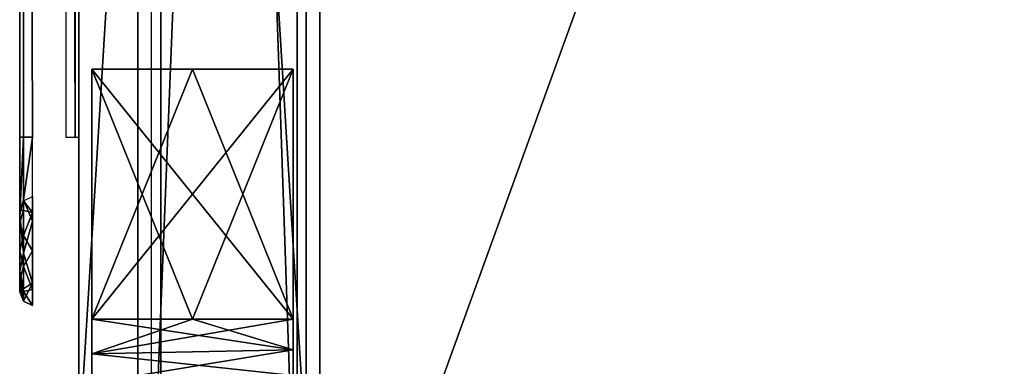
# Model space of a CAD drawing. Header units: millimetres. Extents: x -6 to 97, y -4 to 96.
# Tile 2 of 9: x -6 to 16, y 8 to 15. Entities that reach past the tile are written whole.
import ezdxf

# ---------------------------------------------------------------- set-up
doc = ezdxf.new("R2010")
doc.units = ezdxf.units.MM
doc.header["$LTSCALE"] = 65.185185
for name, color, linetype in [('1', 7, 'CONTINUOUS'), ('10', 7, 'CONTINUOUS'), ('12', 7, 'CONTINUOUS'), ('13', 7, 'CONTINUOUS'), ('14', 7, 'CONTINUOUS'), ('15', 7, 'CONTINUOUS'), ('18', 7, 'CONTINUOUS'), ('19', 7, 'CONTINUOUS'), ('2', 7, 'CONTINUOUS'), ('3', 7, 'CONTINUOUS'), ('30', 7, 'CONTINUOUS'), ('31', 7, 'CONTINUOUS'), ('33', 7, 'CONTINUOUS'), ('34', 7, 'CONTINUOUS'), ('36', 7, 'CONTINUOUS'), ('39', 7, 'CONTINUOUS'), ('40', 7, 'CONTINUOUS'), ('41', 7, 'CONTINUOUS'), ('77', 7, 'CONTINUOUS'), ('81', 7, 'CONTINUOUS'), ('9', 7, 'CONTINUOUS'), ('90', 7, 'CONTINUOUS')]:
    doc.layers.add(name, color=color, linetype=linetype)

msp = doc.modelspace()

# ---------------------------------------------------------------- linework, layer by layer
at = {"layer": '1', "color": 250, "linetype": 'Continuous', "true_color": 0x333134}
for points in [[(0.5, 92.6, -49.5), (34.051, 92.6, -49.5), (34.051, 0, -49.5), (0.5, 92.6, -49.5)], [(0.5, 0, -49.5), (0.5, 92.6, -49.5), (34.051, 0, -49.5), (0.5, 0, -49.5)]]:
    msp.add_3dface(points, dxfattribs=at)
at = {"layer": '10', "color": 250, "linetype": 'Continuous', "true_color": 0x333134}
for points in [[(0.5, 0, 49.5), (0.5, 92.6, 49.5), (0.5, 89.042, 46.292), (0.5, 0, 49.5)], [(0.5, 92.6, -49.5), (0.5, 0, -49.5), (0.5, 3.558, -46.292), (0.5, 92.6, -49.5)], [(0.5, 89.042, -46.292), (0.5, 92.6, -49.5), (0.5, 3.558, -46.292), (0.5, 89.042, -46.292)], [(0.5, 3.558, 46.292), (0.5, 0, 49.5), (0.5, 89.042, 46.292), (0.5, 3.558, 46.292)]]:
    msp.add_3dface(points, dxfattribs=at)
at = {"layer": '12', "color": 250, "linetype": 'Continuous', "true_color": 0x1e1e1d}
for points in [[(-4.8, 79.85, 40.535), (-4.8, 5.381, 43.369), (-4.8, 87.219, 43.369), (-4.8, 79.85, 40.535)], [(-4.8, 5.381, -43.369), (-4.8, 12.75, -40.535), (-4.8, 87.219, -43.369), (-4.8, 5.381, -43.369)], [(-4.8, 12.75, -40.535), (-4.8, 79.85, -40.535), (-4.8, 87.219, -43.369), (-4.8, 12.75, -40.535)], [(-4.8, 87.073, -43.723), (-4.8, 5.381, -43.369), (-4.8, 87.219, -43.369), (-4.8, 87.073, -43.723)], [(-4.8, 87.219, 43.369), (-4.8, 5.527, 43.723), (-4.8, 87.073, 43.723), (-4.8, 87.219, 43.369)], [(-4.8, 5.381, 43.369), (-4.8, 5.527, 43.723), (-4.8, 87.219, 43.369), (-4.8, 5.381, 43.369)], [(-4.8, 86.719, -43.869), (-4.8, 5.527, -43.723), (-4.8, 87.073, -43.723), (-4.8, 86.719, -43.869)], [(-4.8, 5.527, -43.723), (-4.8, 5.381, -43.369), (-4.8, 87.073, -43.723), (-4.8, 5.527, -43.723)], [(-4.8, 5.527, 43.723), (-4.8, 5.881, 43.869), (-4.8, 87.073, 43.723), (-4.8, 5.527, 43.723)], [(-4.8, 5.881, 43.869), (-4.8, 86.719, 43.869), (-4.8, 87.073, 43.723), (-4.8, 5.881, 43.869)], [(-4.8, 5.881, -43.869), (-4.8, 5.527, -43.723), (-4.8, 86.719, -43.869), (-4.8, 5.881, -43.869)], [(-4.8, 80.533, -37.183), (-4.8, 11.785, -36.5), (-4.8, 80.815, -36.5), (-4.8, 80.533, -37.183)], [(-4.8, 11.785, -36.5), (-4.8, 17.976, -31.075), (-4.8, 80.815, -36.5), (-4.8, 11.785, -36.5)], [(-4.8, 12.067, 37.183), (-4.8, 80.815, 36.5), (-4.8, 11.785, 36.5), (-4.8, 12.067, 37.183)], [(-4.8, 80.533, 37.183), (-4.8, 80.815, 36.5), (-4.8, 12.067, 37.183), (-4.8, 80.533, 37.183)], [(-4.8, 80.815, 36.5), (-4.8, 74.624, 31.075), (-4.8, 11.785, 36.5), (-4.8, 80.815, 36.5)], [(-4.8, 79.85, -37.465), (-4.8, 12.067, -37.183), (-4.8, 80.533, -37.183), (-4.8, 79.85, -37.465)], [(-4.8, 12.067, -37.183), (-4.8, 11.785, -36.5), (-4.8, 80.533, -37.183), (-4.8, 12.067, -37.183)], [(-4.8, 79.85, 37.465), (-4.8, 80.533, 37.183), (-4.8, 12.75, 37.465), (-4.8, 79.85, 37.465)], [(-4.8, 12.75, 37.465), (-4.8, 80.533, 37.183), (-4.8, 12.067, 37.183), (-4.8, 12.75, 37.465)], [(-4.8, 12.75, -37.465), (-4.8, 12.067, -37.183), (-4.8, 79.85, -37.465), (-4.8, 12.75, -37.465)], [(-4.8, 79.85, 40.535), (-4.8, 12.75, 40.535), (-4.8, 5.381, 43.369), (-4.8, 79.85, 40.535)], [(-4.8, 74.624, 31.075), (-4.8, 19.3, 31.285), (-4.8, 11.785, 36.5), (-4.8, 74.624, 31.075)], [(-4.8, 37.479, -21.295), (-4.8, 11.785, -8.75), (-4.8, 30.002, -16.298), (-4.8, 37.479, -21.295)], [(-4.8, 20.624, -22.925), (-4.8, 11.785, -8.75), (-4.8, 37.479, -21.295), (-4.8, 20.624, -22.925)], [(-4.8, 30.002, -16.298), (-4.8, 11.785, -8.75), (-4.8, 25.005, -8.82), (-4.8, 30.002, -16.298)], [(-4.8, 11.785, -8.75), (-4.8, 11.335, -7.665), (-4.8, 25.005, -8.82), (-4.8, 11.785, -8.75)], [(-4.8, 10.25, -7.215), (-4.8, 8.75, -5.285), (-4.8, 25.005, -8.82), (-4.8, 10.25, -7.215)], [(-4.8, 11.335, -7.665), (-4.8, 10.25, -7.215), (-4.8, 25.005, -8.82), (-4.8, 11.335, -7.665)], [(-4.8, 14.25, -5.285), (-4.8, 15.392, -4.979), (-4.8, 25.005, -8.82), (-4.8, 14.25, -5.285)], [(-4.8, 8.75, -5.285), (-4.8, 14.25, -5.285), (-4.8, 25.005, -8.82), (-4.8, 8.75, -5.285)], [(-4.8, 11.785, 8.75), (-4.8, 15.225, 25.676), (-4.8, 25.005, 8.82), (-4.8, 11.785, 8.75)], [(-4.8, 15.225, 25.676), (-4.8, 16.782, 23.534), (-4.8, 25.005, 8.82), (-4.8, 15.225, 25.676)], [(-4.8, 23.251), (-4.8, 11.785, 8.75), (-4.8, 25.005, 8.82), (-4.8, 23.251)], [(-4.8, 11.335, 7.665), (-4.8, 11.785, 8.75), (-4.8, 23.251), (-4.8, 11.335, 7.665)], [(-4.8, 15.392, 4.979), (-4.8, 11.335, 7.665), (-4.8, 23.251), (-4.8, 15.392, 4.979)], [(-4.8, 20.624, -22.925), (-4.8, 17.976, -22.925), (-4.8, 11.785, -8.75), (-4.8, 20.624, -22.925)], [(-4.8, 19.3, 31.285), (-4.8, 16.782, 30.466), (-4.8, 11.785, 36.5), (-4.8, 19.3, 31.285)], [(-4.8, 17.976, -22.925), (-4.8, 15.834, -24.482), (-4.8, 11.785, -8.75), (-4.8, 17.976, -22.925)], [(-4.8, 15.834, -29.518), (-4.8, 17.976, -31.075), (-4.8, 11.785, -36.5), (-4.8, 15.834, -29.518)], [(-4.8, 16.782, 30.466), (-4.8, 15.225, 28.324), (-4.8, 11.785, 36.5), (-4.8, 16.782, 30.466)], [(-4.8, 15.015, -27), (-4.8, 15.834, -29.518), (-4.8, 11.785, -36.5), (-4.8, 15.015, -27)], [(-4.8, 15.834, -24.482), (-4.8, 15.015, -27), (-4.8, 11.785, -8.75), (-4.8, 15.834, -24.482)], [(-4.8, 10.25, 7.215), (-4.8, 11.335, 7.665), (-4.8, 15.392, 4.979), (-4.8, 10.25, 7.215)], [(-4.8, 14.25, 5.285), (-4.8, 10.25, 7.215), (-4.8, 15.392, 4.979), (-4.8, 14.25, 5.285)], [(-4.8, 11.785, 36.5), (-4.8, 15.225, 25.676), (-4.8, 11.785, 8.75), (-4.8, 11.785, 36.5)], [(-4.8, 15.225, 28.324), (-4.8, 15.225, 25.676), (-4.8, 11.785, 36.5), (-4.8, 15.225, 28.324)], [(-4.8, 11.785, -8.75), (-4.8, 15.015, -27), (-4.8, 11.785, -36.5), (-4.8, 11.785, -8.75)], [(-4.8, 8.75, 5.285), (-4.8, 9.165, 7.665), (-4.8, 14.25, 5.285), (-4.8, 8.75, 5.285)], [(-4.8, 9.165, 7.665), (-4.8, 10.25, 7.215), (-4.8, 14.25, 5.285), (-4.8, 9.165, 7.665)], [(-4.8, 12.75, 40.535), (-4.8, 10.733, 39.994), (-4.8, 5.381, 43.369), (-4.8, 12.75, 40.535)], [(-4.8, 10.733, -39.994), (-4.8, 12.75, -40.535), (-4.8, 5.381, -43.369), (-4.8, 10.733, -39.994)], [(-4.8, 10.733, 39.994), (-4.8, 9.256, 38.517), (-4.8, 5.381, 43.369), (-4.8, 10.733, 39.994)], [(-4.8, 9.256, -38.517), (-4.8, 10.733, -39.994), (-4.8, 5.381, -43.369), (-4.8, 9.256, -38.517)], [(-4.8, 8.75, -5.285), (-4.8, 10.25, -7.215), (-4.8, 7.608, -4.979), (-4.8, 8.75, -5.285)], [(-4.8, 10.25, -7.215), (-4.8, 9.165, -7.665), (-4.8, 7.608, -4.979), (-4.8, 10.25, -7.215)], [(-4.8, 9.256, 38.517), (-4.8, 8.715, 36.5), (-4.8, 5.381, 43.369), (-4.8, 9.256, 38.517)], [(-4.8, 8.715, -36.5), (-4.8, 9.256, -38.517), (-4.8, 5.381, -43.369), (-4.8, 8.715, -36.5)], [(-4.8, 7.608, -4.979), (-4.8, 9.165, -7.665), (-4.8, 6.771, -4.142), (-4.8, 7.608, -4.979)], [(-4.8, 9.165, -7.665), (-4.8, 8.715, -8.75), (-4.8, 6.771, -4.142), (-4.8, 9.165, -7.665)], [(-4.8, 8.715, 8.75), (-4.8, 9.165, 7.665), (-4.8, 8.75, 5.285), (-4.8, 8.715, 8.75)], [(-4.8, 8.715, 8.75), (-4.8, 8.75, 5.285), (-4.8, 5.381, 43.369), (-4.8, 8.715, 8.75)], [(-4.8, 8.75, 5.285), (-4.8, 7.608, 4.979), (-4.8, 5.381, 43.369), (-4.8, 8.75, 5.285)], [(-4.8, 6.465, -3), (-4.8, 8.715, -36.5), (-4.8, 5.381, -43.369), (-4.8, 6.465, -3)], [(-4.8, 6.771, -4.142), (-4.8, 8.715, -36.5), (-4.8, 6.465, -3), (-4.8, 6.771, -4.142)], [(-4.8, 8.715, 36.5), (-4.8, 8.715, 8.75), (-4.8, 5.381, 43.369), (-4.8, 8.715, 36.5)], [(-4.8, 8.715, -8.75), (-4.8, 8.715, -36.5), (-4.8, 6.771, -4.142), (-4.8, 8.715, -8.75)]]:
    msp.add_3dface(points, dxfattribs=at)
at = {"layer": '13', "color": 250, "linetype": 'Continuous', "true_color": 0x1e1e1d}
for points in [[(0.2, 15.278, -4.028), (0.2, 7.297, -3), (0.2, 15.703, -3), (0.2, 15.278, -4.028)], [(0.2, 15.278, 4.028), (0.2, 15.703, 3), (0.2, 7.722, 4.028), (0.2, 15.278, 4.028)], [(0.2, 7.722, 4.028), (0.2, 15.703, 3), (0.2, 7.297, 3), (0.2, 7.722, 4.028)], [(0.2, 7.297, 3), (0.2, 15.703, 3), (0.2, 15.703, -3), (0.2, 7.297, 3)], [(0.2, 7.297, -3), (0.2, 7.297, 3), (0.2, 15.703, -3), (0.2, 7.297, -3)], [(0.2, 7.722, -4.028), (0.2, 7.297, -3), (0.2, 15.278, -4.028), (0.2, 7.722, -4.028)], [(0.2, 14.25, -4.453), (0.2, 7.722, -4.028), (0.2, 15.278, -4.028), (0.2, 14.25, -4.453)], [(0.2, 14.25, 4.453), (0.2, 15.278, 4.028), (0.2, 8.75, 4.453), (0.2, 14.25, 4.453)], [(0.2, 8.75, 4.453), (0.2, 15.278, 4.028), (0.2, 7.722, 4.028), (0.2, 8.75, 4.453)], [(0.2, 8.75, -4.453), (0.2, 7.722, -4.028), (0.2, 14.25, -4.453), (0.2, 8.75, -4.453)]]:
    msp.add_3dface(points, dxfattribs=at)
at = {"layer": '14', "color": 250, "linetype": 'Continuous', "true_color": 0x1e1e1d}
for points in [[(-4.8, 86.719, 43.869), (-4.8, 5.881, 43.869), (0.2, 86.85, 44), (-4.8, 86.719, 43.869)], [(0.2, 86.85, 44), (-4.8, 5.881, 43.869), (0.2, 5.75, 44), (0.2, 86.85, 44)]]:
    msp.add_3dface(points, dxfattribs=at)
at = {"layer": '15', "color": 250, "linetype": 'Continuous', "true_color": 0x1e1e1d}
for points in [[(0.2, 5.75, -44), (-4.8, 86.719, -43.869), (0.2, 86.85, -44), (0.2, 5.75, -44)], [(-4.8, 5.881, -43.869), (-4.8, 86.719, -43.869), (0.2, 5.75, -44), (-4.8, 5.881, -43.869)]]:
    msp.add_3dface(points, dxfattribs=at)
at = {"layer": '18', "color": 250, "linetype": 'Continuous', "true_color": 0x1e1e1d}
for points in [[(-6.1, 79.85, -38.103), (-6.1, 12.75, -39.897), (-6.1, 12.75, -38.103), (-6.1, 79.85, -38.103)], [(-6.1, 79.85, -39.897), (-6.1, 12.75, -39.897), (-6.1, 79.85, -38.103), (-6.1, 79.85, -39.897)], [(-6.1, 12.75, -38.103), (-6.1, 12.75, -39.897), (-6.1, 11.051, -39.442), (-6.1, 12.75, -38.103)], [(-6.1, 11.617, -37.633), (-6.1, 12.75, -38.103), (-6.1, 11.051, -39.442), (-6.1, 11.617, -37.633)], [(-6.1, 11.147, -36.5), (-6.1, 11.617, -37.633), (-6.1, 11.051, -39.442), (-6.1, 11.147, -36.5)], [(-6.1, 11.147, -8.75), (-6.1, 11.147, -36.5), (-6.1, 11.051, -39.442), (-6.1, 11.147, -8.75)], [(-6.1, 10.884, -8.116), (-6.1, 11.147, -8.75), (-6.1, 11.051, -39.442), (-6.1, 10.884, -8.116)], [(-6.1, 9.808, -38.199), (-6.1, 10.884, -8.116), (-6.1, 11.051, -39.442), (-6.1, 9.808, -38.199)], [(-6.1, 10.25, -7.853), (-6.1, 10.884, -8.116), (-6.1, 9.808, -38.199), (-6.1, 10.25, -7.853)], [(-6.1, 9.616, -8.116), (-6.1, 10.25, -7.853), (-6.1, 9.808, -38.199), (-6.1, 9.616, -8.116)], [(-6.1, 9.353, -36.5), (-6.1, 9.616, -8.116), (-6.1, 9.808, -38.199), (-6.1, 9.353, -36.5)], [(-6.1, 9.353, -8.75), (-6.1, 9.616, -8.116), (-6.1, 9.353, -36.5), (-6.1, 9.353, -8.75)]]:
    msp.add_3dface(points, dxfattribs=at)
at = {"layer": '19', "color": 250, "linetype": 'Continuous', "true_color": 0x1e1e1d}
for points in [[(-6.1, 12.75, 39.897), (-6.1, 79.85, 39.897), (-6.1, 12.75, 38.103), (-6.1, 12.75, 39.897)], [(-6.1, 12.75, 38.103), (-6.1, 79.85, 39.897), (-6.1, 79.85, 38.103), (-6.1, 12.75, 38.103)], [(-6.1, 11.617, 37.633), (-6.1, 12.75, 39.897), (-6.1, 12.75, 38.103), (-6.1, 11.617, 37.633)], [(-6.1, 11.051, 39.442), (-6.1, 12.75, 39.897), (-6.1, 11.617, 37.633), (-6.1, 11.051, 39.442)], [(-6.1, 11.147, 36.5), (-6.1, 11.051, 39.442), (-6.1, 11.617, 37.633), (-6.1, 11.147, 36.5)], [(-6.1, 11.147, 8.75), (-6.1, 10.884, 8.116), (-6.1, 11.147, 36.5), (-6.1, 11.147, 8.75)], [(-6.1, 10.884, 8.116), (-6.1, 11.051, 39.442), (-6.1, 11.147, 36.5), (-6.1, 10.884, 8.116)], [(-6.1, 9.808, 38.199), (-6.1, 11.051, 39.442), (-6.1, 10.25, 7.853), (-6.1, 9.808, 38.199)], [(-6.1, 10.25, 7.853), (-6.1, 11.051, 39.442), (-6.1, 10.884, 8.116), (-6.1, 10.25, 7.853)], [(-6.1, 9.616, 8.116), (-6.1, 9.808, 38.199), (-6.1, 10.25, 7.853), (-6.1, 9.616, 8.116)], [(-6.1, 9.353, 8.75), (-6.1, 9.808, 38.199), (-6.1, 9.616, 8.116), (-6.1, 9.353, 8.75)], [(-6.1, 9.353, 36.5), (-6.1, 9.808, 38.199), (-6.1, 9.353, 8.75), (-6.1, 9.353, 36.5)]]:
    msp.add_3dface(points, dxfattribs=at)
at = {"layer": '2', "color": 250, "linetype": 'Continuous', "true_color": 0x333134}
for points in [[(0.5, 0, 49.5), (34.051, 92.6, 49.5), (0.5, 92.6, 49.5), (0.5, 0, 49.5)], [(34.051, 0, 49.5), (34.051, 92.6, 49.5), (0.5, 0, 49.5), (34.051, 0, 49.5)]]:
    msp.add_3dface(points, dxfattribs=at)
at = {"layer": '3', "color": 250, "linetype": 'Continuous', "true_color": 0x333134}
for points in [[(-3.5, 3.647, 45.603), (-3.5, 88.953, 45.603), (-3.5, 87.447, 44.897), (-3.5, 3.647, 45.603)], [(-3.5, 88.953, -45.603), (-3.5, 3.647, -45.603), (-3.5, 5.153, -44.897), (-3.5, 88.953, -45.603)], [(-3.5, 87.447, -44.897), (-3.5, 88.953, -45.603), (-3.5, 5.153, -44.897), (-3.5, 87.447, -44.897)], [(-3.5, 5.153, 44.897), (-3.5, 3.647, 45.603), (-3.5, 87.447, 44.897), (-3.5, 5.153, 44.897)]]:
    msp.add_3dface(points, dxfattribs=at)
at = {"layer": '30', "color": 250, "linetype": 'Continuous', "true_color": 0x1e1e1d}
for points in [[(-4.516, 8.75, 4.985), (-4.516, 14.25, 4.985), (-2.299, 8.75, 4.869), (-4.516, 8.75, 4.985)], [(-2.299, 8.75, 4.869), (-4.516, 14.25, 4.985), (-0.084, 8.75, 4.753), (-2.299, 8.75, 4.869)], [(-0.084, 8.75, 4.753), (-4.516, 14.25, 4.985), (-2.299, 14.25, 4.869), (-0.084, 8.75, 4.753)], [(-0.084, 14.25, 4.753), (-0.084, 8.75, 4.753), (-2.299, 14.25, 4.869), (-0.084, 14.25, 4.753)]]:
    msp.add_3dface(points, dxfattribs=at)
at = {"layer": '31', "color": 250, "linetype": 'Continuous', "true_color": 0x1e1e1d}
for points in [[(-4.516, 7.99, 4.834), (-4.516, 8.75, 4.985), (-0.084, 8.079, 4.619), (-4.516, 7.99, 4.834)], [(-4.516, 8.75, 4.985), (-2.299, 8.75, 4.869), (-0.084, 8.079, 4.619), (-4.516, 8.75, 4.985)], [(-2.299, 8.75, 4.869), (-0.084, 8.75, 4.753), (-0.084, 8.079, 4.619), (-2.299, 8.75, 4.869)], [(-0.084, 7.511, 4.239), (-4.516, 7.99, 4.834), (-0.084, 8.079, 4.619), (-0.084, 7.511, 4.239)], [(-4.516, 7.346, 4.404), (-4.516, 7.99, 4.834), (-0.084, 7.511, 4.239), (-4.516, 7.346, 4.404)]]:
    msp.add_3dface(points, dxfattribs=at)
at = {"layer": '33', "color": 250, "linetype": 'Continuous', "true_color": 0x1e1e1d}
for points in [[(-0.084, 8.75, -4.753), (-4.516, 7.99, -4.834), (-0.084, 8.079, -4.619), (-0.084, 8.75, -4.753)], [(-4.516, 8.75, -4.985), (-4.516, 7.99, -4.834), (-2.299, 8.75, -4.869), (-4.516, 8.75, -4.985)], [(-2.299, 8.75, -4.869), (-4.516, 7.99, -4.834), (-0.084, 8.75, -4.753), (-2.299, 8.75, -4.869)], [(-0.084, 8.079, -4.619), (-4.516, 7.346, -4.404), (-0.084, 7.511, -4.239), (-0.084, 8.079, -4.619)], [(-4.516, 7.99, -4.834), (-4.516, 7.346, -4.404), (-0.084, 8.079, -4.619), (-4.516, 7.99, -4.834)]]:
    msp.add_3dface(points, dxfattribs=at)
at = {"layer": '34', "color": 250, "linetype": 'Continuous', "true_color": 0x1e1e1d}
for points in [[(-4.516, 14.25, -4.985), (-4.516, 8.75, -4.985), (-2.3, 14.25, -4.869), (-4.516, 14.25, -4.985)], [(-4.516, 8.75, -4.985), (-2.299, 8.75, -4.869), (-0.084, 14.25, -4.753), (-4.516, 8.75, -4.985)], [(-2.3, 14.25, -4.869), (-4.516, 8.75, -4.985), (-0.084, 14.25, -4.753), (-2.3, 14.25, -4.869)], [(-2.299, 8.75, -4.869), (-0.084, 8.75, -4.753), (-0.084, 14.25, -4.753), (-2.299, 8.75, -4.869)]]:
    msp.add_3dface(points, dxfattribs=at)
at = {"layer": '36', "color": 250, "linetype": 'Continuous', "true_color": 0x1e1e1d}
for points in [[(-5.084, 79.85, -37.765), (-4.882, 12.75, -37.672), (-4.882, 79.85, -37.672), (-5.084, 79.85, -37.765)], [(-5.084, 12.75, -37.765), (-4.882, 12.75, -37.672), (-5.084, 79.85, -37.765), (-5.084, 12.75, -37.765)], [(-4.8, 12.75, -37.465), (-4.8, 79.85, -37.465), (-4.882, 79.85, -37.672), (-4.8, 12.75, -37.465)], [(-4.882, 12.75, -37.672), (-4.8, 12.75, -37.465), (-4.882, 79.85, -37.672), (-4.882, 12.75, -37.672)]]:
    msp.add_3dface(points, dxfattribs=at)
at = {"layer": '39', "color": 250, "linetype": 'Continuous', "true_color": 0x1e1e1d}
for points in [[(-6.018, 79.85, 40.104), (-6.1, 79.85, 39.897), (-6.018, 12.75, 40.104), (-6.018, 79.85, 40.104)], [(-6.1, 79.85, 39.897), (-6.1, 12.75, 39.897), (-6.018, 12.75, 40.104), (-6.1, 79.85, 39.897)], [(-5.816, 79.85, 40.197), (-6.018, 79.85, 40.104), (-5.816, 12.75, 40.197), (-5.816, 79.85, 40.197)], [(-5.816, 12.75, 40.197), (-6.018, 79.85, 40.104), (-6.018, 12.75, 40.104), (-5.816, 12.75, 40.197)]]:
    msp.add_3dface(points, dxfattribs=at)
at = {"layer": '40', "color": 250, "linetype": 'Continuous', "true_color": 0x1e1e1d}
for points in [[(-6.1, 12.75, 39.897), (-6.1, 11.051, 39.442), (-6.018, 12.75, 40.104), (-6.1, 12.75, 39.897)], [(-6.018, 12.75, 40.104), (-6.1, 11.051, 39.442), (-6.018, 11.371, 39.829), (-6.018, 12.75, 40.104)], [(-5.816, 12.75, 40.197), (-6.018, 12.75, 40.104), (-6.018, 11.371, 39.829), (-5.816, 12.75, 40.197)], [(-5.816, 12.75, 40.197), (-6.018, 11.371, 39.829), (-5.816, 10.902, 39.701), (-5.816, 12.75, 40.197)], [(-6.018, 11.371, 39.829), (-6.1, 11.051, 39.442), (-6.018, 10.202, 39.048), (-6.018, 11.371, 39.829)], [(-6.018, 11.371, 39.829), (-6.018, 10.202, 39.048), (-5.816, 10.902, 39.701), (-6.018, 11.371, 39.829)], [(-6.1, 11.051, 39.442), (-6.1, 9.808, 38.199), (-6.018, 10.202, 39.048), (-6.1, 11.051, 39.442)], [(-5.816, 10.902, 39.701), (-6.018, 10.202, 39.048), (-5.816, 9.549, 38.348), (-5.816, 10.902, 39.701)], [(-6.018, 10.202, 39.048), (-6.1, 9.808, 38.199), (-6.018, 9.421, 37.879), (-6.018, 10.202, 39.048)], [(-6.018, 10.202, 39.048), (-6.018, 9.421, 37.879), (-5.816, 9.549, 38.348), (-6.018, 10.202, 39.048)], [(-6.1, 9.808, 38.199), (-6.1, 9.353, 36.5), (-6.018, 9.421, 37.879), (-6.1, 9.808, 38.199)], [(-6.018, 9.421, 37.879), (-6.018, 9.146, 36.5), (-5.816, 9.549, 38.348), (-6.018, 9.421, 37.879)], [(-5.816, 9.549, 38.348), (-6.018, 9.146, 36.5), (-5.816, 9.053, 36.5), (-5.816, 9.549, 38.348)], [(-6.018, 9.421, 37.879), (-6.1, 9.353, 36.5), (-6.018, 9.146, 36.5), (-6.018, 9.421, 37.879)]]:
    msp.add_3dface(points, dxfattribs=at)
at = {"layer": '41', "color": 250, "linetype": 'Continuous', "true_color": 0x1e1e1d}
for points in [[(-6.018, 11.143, 8.101), (-6.1, 11.147, 8.75), (-6.018, 11.354, 8.75), (-6.018, 11.143, 8.101)], [(-5.816, 11.096, 7.904), (-6.018, 11.354, 8.75), (-5.816, 11.447, 8.75), (-5.816, 11.096, 7.904)], [(-6.018, 11.143, 8.101), (-6.018, 11.354, 8.75), (-5.816, 11.096, 7.904), (-6.018, 11.143, 8.101)], [(-6.1, 10.884, 8.116), (-6.1, 11.147, 8.75), (-6.018, 11.143, 8.101), (-6.1, 10.884, 8.116)], [(-6.018, 10.591, 7.7), (-6.1, 10.884, 8.116), (-6.018, 11.143, 8.101), (-6.018, 10.591, 7.7)], [(-6.018, 10.591, 7.7), (-6.018, 11.143, 8.101), (-5.816, 11.096, 7.904), (-6.018, 10.591, 7.7)], [(-5.816, 10.25, 7.553), (-6.018, 10.591, 7.7), (-5.816, 11.096, 7.904), (-5.816, 10.25, 7.553)], [(-6.1, 10.25, 7.853), (-6.1, 10.884, 8.116), (-6.018, 10.591, 7.7), (-6.1, 10.25, 7.853)], [(-6.018, 9.909, 7.7), (-6.1, 10.25, 7.853), (-6.018, 10.591, 7.7), (-6.018, 9.909, 7.7)], [(-6.018, 9.909, 7.7), (-6.018, 10.591, 7.7), (-5.816, 10.25, 7.553), (-6.018, 9.909, 7.7)], [(-6.1, 9.616, 8.116), (-6.1, 10.25, 7.853), (-6.018, 9.909, 7.7), (-6.1, 9.616, 8.116)], [(-5.816, 9.404, 7.904), (-6.018, 9.909, 7.7), (-5.816, 10.25, 7.553), (-5.816, 9.404, 7.904)], [(-6.018, 9.357, 8.101), (-6.1, 9.616, 8.116), (-6.018, 9.909, 7.7), (-6.018, 9.357, 8.101)], [(-6.018, 9.357, 8.101), (-6.018, 9.909, 7.7), (-5.816, 9.404, 7.904), (-6.018, 9.357, 8.101)], [(-6.1, 9.353, 8.75), (-6.1, 9.616, 8.116), (-6.018, 9.146, 8.75), (-6.1, 9.353, 8.75)], [(-6.018, 9.146, 8.75), (-6.1, 9.616, 8.116), (-6.018, 9.357, 8.101), (-6.018, 9.146, 8.75)], [(-5.816, 9.053, 8.75), (-6.018, 9.357, 8.101), (-5.816, 9.404, 7.904), (-5.816, 9.053, 8.75)], [(-6.018, 9.146, 8.75), (-6.018, 9.357, 8.101), (-5.816, 9.053, 8.75), (-6.018, 9.146, 8.75)]]:
    msp.add_3dface(points, dxfattribs=at)
at = {"layer": '77', "linetype": 'Continuous'}
for points in [[(-3, 2.55, -46.429), (-3, 90.05, -46.429), (-3, 90.05, -54.429), (-3, 2.55, -46.429)], [(-3, 2.55, -54.429), (-3, 2.55, -46.429), (-3, 90.05, -54.429), (-3, 2.55, -54.429)]]:
    msp.add_3dface(points, dxfattribs=at)
at = {"layer": '81', "linetype": 'Continuous'}
for points in [[(0, 2.55, -54.429), (0, 90.05, -54.429), (0, 90.05, -46.429), (0, 2.55, -54.429)], [(0, 2.55, -46.429), (0, 2.55, -54.429), (0, 90.05, -46.429), (0, 2.55, -46.429)]]:
    msp.add_3dface(points, dxfattribs=at)
at = {"layer": '9', "color": 250, "linetype": 'Continuous', "true_color": 0x333134}
for points in [[(0.208, 89.042, 45.992), (-3.208, 3.647, 45.903), (0.208, 3.558, 45.992), (0.208, 89.042, 45.992)], [(-3.208, 88.953, 45.903), (-3.208, 3.647, 45.903), (0.208, 89.042, 45.992), (-3.208, 88.953, 45.903)]]:
    msp.add_3dface(points, dxfattribs=at)
at = {"layer": '90', "linetype": 'Continuous'}
for points in [[(-3, 90.05, -54.429), (0, 90.05, -54.429), (0, 2.55, -54.429), (-3, 90.05, -54.429)], [(-3, 2.55, -54.429), (-3, 90.05, -54.429), (0, 2.55, -54.429), (-3, 2.55, -54.429)]]:
    msp.add_3dface(points, dxfattribs=at)

doc.saveas('drawing.dxf')
